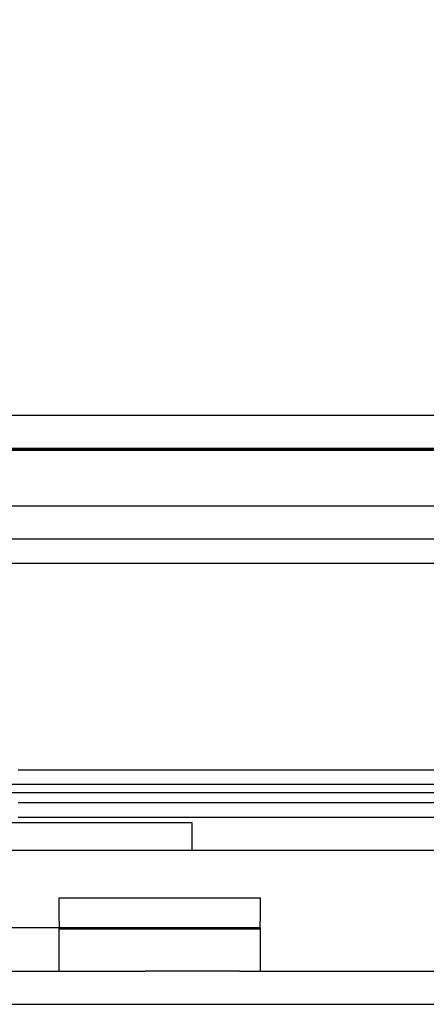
# Model space of a CAD drawing. Header units: inches. Extents: x 1 to 240, y -1 to 159.
# Tile 9 of 65: x 70.393 to 71.278, y 28.76 to 30.903. Entities that reach past the tile are written whole.
import ezdxf
from ezdxf.enums import TextEntityAlignment as Align
from ezdxf.lldxf.tags import DXFTag

# ---------------------------------------------------------------- set-up
doc = ezdxf.new("R2010")
doc.units = ezdxf.units.IN
doc.header["$MEASUREMENT"] = 0
for name, color, linetype in [('COM42780', 7, 'Continuous'), ('COM48603', 7, 'Continuous'), ('COM70220', 7, 'Continuous'), ('COM70726-4', 7, 'Continuous'), ('Default', 7, 'Continuous'), ('PKT99', 7, 'Continuous')]:
    doc.layers.add(name, color=color, linetype=linetype)
doc.styles.add('SEACAD_Times_New_Roman', font='times.ttf')
tags = doc.linetypes.add('HIDDEN2', pattern=[0.1875, 0.125, -0.0625]).pattern_tags.tags
tags[6:7] = [DXFTag(74, 4), DXFTag(75, 0), DXFTag(340, '0'), DXFTag(46, 0.0), DXFTag(50, 0.0), DXFTag(44, 0.0), DXFTag(45, 0.0)]
tags[4:5] = [DXFTag(74, 4), DXFTag(75, 0), DXFTag(340, '0'), DXFTag(46, 0.0), DXFTag(50, 0.0), DXFTag(44, 0.0), DXFTag(45, 0.0)]
doc.dimstyles.new('HAMMOND_(STH_-_240x160)', dxfattribs={"dimtxt": 1, "dimasz": 1.25, "dimexe": 0.5, "dimexo": 0.5, "dimgap": 0.25, "dimtad": 0, "dimtih": 1, "dimtoh": 1, "dimlfac": 0.125, "dimzin": 0, "dimdsep": 46, "dimtxsty": 'SEACAD_Times_New_Roman', "dimblk1": '_SE_FILLED', "dimblk2": '_SE_FILLED', "dimsah": 1, "dimcen": 0.5, "dimadec": 0, "dimazin": 0, "dimtfac": 0.8, "dimtofl": 0, "dimtmove": 0, "dimatfit": 3, "dimfxl": 1, "dimtolj": 1, "dimtzin": 0, "dimarcsym": 0})

# ---------------------------------------------------------------- blocks, each defined once
blk = doc.blocks.new('SE8')
at = {"layer": 'COM42780', "color": 7, "linetype": 'Continuous'}
for p, q in [((70.4797, 28.9915), (70.9167, 28.9915)), ((70.4797, 28.9412), (70.4797, 28.9915)), ((70.9167, 28.9915), (70.9167, 28.9412)), ((70.4797, 28.9412), (70.4797, 28.9271)), ((70.9167, 28.9271), (70.9167, 28.9412)), ((70.2944, 28.9271), (70.6667, 28.9271)), ((70.6667, 28.9271), (70.9167, 28.9271)), ((70.9167, 28.9271), (70.9167, 28.8321)), ((70.2944, 28.8321), (70.6667, 28.8321)), ((70.8724, 28.8321), (70.6667, 28.8321))]:
    blk.add_line(p, q, dxfattribs=at)
at = {"layer": 'COM42780', "color": 7, "linetype": 'HIDDEN2'}
for p, q in [((70.4797, 28.8321), (70.4797, 28.9271)), ((70.4797, 28.9244), (70.9167, 28.9244)), ((70.6114, 28.9261), (70.6114, 28.9271)), ((70.7207, 28.9261), (70.6114, 28.9261)), ((70.6417, 28.9261), (70.6417, 28.9271)), ((70.7207, 28.9261), (70.7207, 28.9271)), ((70.7513, 28.9261), (70.7207, 28.9261)), ((70.7265, 28.9261), (70.7265, 28.9271)), ((70.7513, 28.9261), (70.7513, 28.9271)), ((70.7849, 28.9261), (70.7513, 28.9261)), ((70.7849, 28.9261), (70.7849, 28.9271))]:
    blk.add_line(p, q, dxfattribs=at)
at = {"layer": 'COM48603', "color": 7, "linetype": 'Continuous'}
for p, q in [((58.7844, 30.0421), (80.7564, 30.0421)), ((79.7092, 29.2696), (70.3901, 29.2696)), ((79.7092, 29.1987), (70.3901, 29.1987)), ((70.3901, 29.1671), (79.8889, 29.1671))]:
    blk.add_line(p, q, dxfattribs=at)
at = {"layer": 'COM48603', "color": 7, "linetype": 'HIDDEN2'}
for p, q in [((58.7844, 29.9701), (80.7564, 29.9701)), ((59.6518, 29.2391), (79.8889, 29.2391))]:
    blk.add_line(p, q, dxfattribs=at)
at = {"layer": 'COM70220', "color": 7, "linetype": 'HIDDEN2'}
for p, q in [((59.3324, 29.9691), (80.2704, 29.9691)), ((59.3324, 29.9681), (80.2704, 29.9681)), ((59.3324, 29.9661), (80.2704, 29.9661)), ((59.3324, 29.7201), (80.2704, 29.7201))]:
    blk.add_line(p, q, dxfattribs=at)
at = {"layer": 'COM70726-4', "color": 7, "linetype": 'HIDDEN2'}
for p, q in [((59.0881, 29.8451), (80.5146, 29.8451)), ((59.0881, 29.7731), (80.5146, 29.7731)), ((57.9564, 28.7601), (81.6464, 28.7601))]:
    blk.add_line(p, q, dxfattribs=at)
at = {"layer": 'COM70726-4', "color": 7, "linetype": 'Continuous'}
blk.add_line((70.8724, 28.8321), (81.6464, 28.8321), dxfattribs=at)
at = {"layer": 'PKT99', "color": 7, "linetype": 'HIDDEN2'}
for p, q in [((73.6439, 29.2201), (64.3939, 29.2201)), ((70.7689, 29.1551), (67.2689, 29.1551)), ((70.7689, 29.0951), (70.7689, 29.1551)), ((73.7089, 29.0951), (64.3289, 29.0951))]:
    blk.add_line(p, q, dxfattribs=at)
blk = doc.blocks.new('DMBLK2323')
at = {"layer": 'Default', "linetype": 'Continuous'}
for points in [[(59.9264, 36.2296), (58.6764, 36.0213), (59.9264, 35.8129)], [(79.6144, 36.2296), (79.6144, 35.8129), (80.8644, 36.0213)]]:
    blk.add_hatch(color=7, dxfattribs=at).paths.add_polyline_path(points)
at = {"layer": 'Default', "color": 7, "linetype": 'Continuous'}
for p, q in [((58.6764, 29.7471), (58.6764, 36.5213)), ((80.8644, 29.7751), (80.8644, 36.5213)), ((67.3232, 36.0213), (58.6764, 36.0213)), ((80.8644, 36.0213), (72.2175, 36.0213))]:
    blk.add_line(p, q, dxfattribs=at)
at = {"layer": 'Default', "color": 7, "linetype": 'Continuous', "style": 'SEACAD_Times_New_Roman'}
for s, p in [('22.19', (68.0642, 36.5213)), ('DOOR', (67.6732, 35.0213))]:
    blk.add_text(s, height=1, dxfattribs=at).set_placement(p, align=Align.TOP_LEFT)
blk = doc.blocks.new('_SE_FILLED')
at = {"color": 0}
blk.add_line((0, 0), (-1, 0), dxfattribs=at)
blk.add_solid([(0, 0), (-1, -0.1665), (-1, 0.1665), (0, 0)], dxfattribs=at)

msp = doc.modelspace()

# ---------------------------------------------------------------- block references
at = {"layer": 'Default'}
msp.add_blockref('SE8', (0, 0), dxfattribs=at)

# ---------------------------------------------------------------- dimensions: what is measured, and where the dimension line sits
at = {"layer": 'Default', "color": 7, "linetype": 'Continuous'}
dim = msp.add_linear_dim(base=(80.8644, 36.0213), p1=(80.8644, 29.2751), p2=(58.6764, 29.2471), angle=180.0723, text='\\A1;<>\\PDOOR', dimstyle='HAMMOND_(STH_-_240x160)', override={"dimlfac": 1}, dxfattribs=at)
dim.commit()
dim.dimension.update_dxf_attribs({"geometry": 'DMBLK2323', "text_midpoint": (69.7704, 36.0213), "dimtype": 161})

doc.saveas('drawing.dxf')
